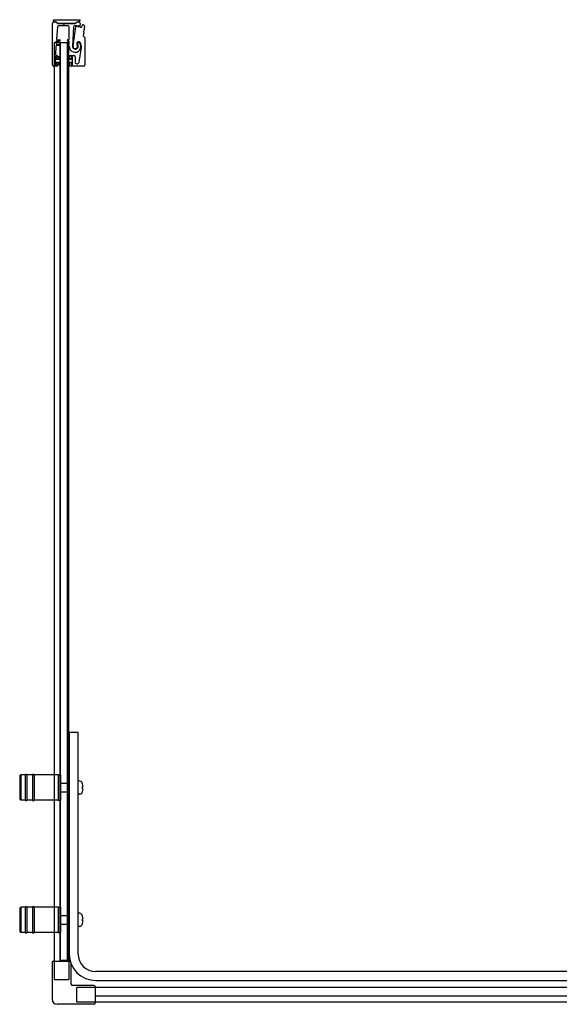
# Model space of a CAD drawing. Header units: millimetres. Extents: x 1458.03 to 1459.44, y 1266.82 to 1267.72.
# Tile 1 of 2: x 1458.03 to 1458.52, y 1266.82 to 1267.72. Entities that reach past the tile are written whole.
import ezdxf

# ---------------------------------------------------------------- set-up
doc = ezdxf.new("R2010")
doc.units = ezdxf.units.MM
doc.layers.add('SANINDUSA', color=3, linetype='CONTINUOUS')

msp = doc.modelspace()

# ---------------------------------------------------------------- linework, layer by layer
at = {"layer": 'SANINDUSA'}
for p, q in [((1458.06075, 1267.71509), (1458.08469, 1267.71509)), ((1458.06075, 1267.71409), (1458.06075, 1267.71509)), ((1458.06101, 1267.71301), (1458.06248, 1267.71301)), ((1458.06248, 1267.71309), (1458.06175, 1267.71309)), ((1458.08369, 1267.71309), (1458.0827, 1267.71309)), ((1458.0827, 1267.71302), (1458.0827, 1267.71302)), ((1458.0827, 1267.71302), (1458.0837, 1267.71302)), ((1458.08469, 1267.71509), (1458.08469, 1267.71409)), ((1458.05976, 1267.67401), (1458.05976, 1267.71176)), ((1458.06318, 1267.71272), (1458.06408, 1267.71181)), ((1458.06421, 1267.70858), (1458.06342, 1267.69749)), ((1458.06434, 1267.7118), (1458.06343, 1267.7127)), ((1458.06479, 1267.71152), (1458.069, 1267.71152)), ((1458.08038, 1267.71162), (1458.0648, 1267.71162)), ((1458.07389, 1267.70951), (1458.0652, 1267.70951)), ((1458.06918, 1267.71145), (1458.06966, 1267.71096)), ((1458.07036, 1267.71096), (1458.07084, 1267.71145)), ((1458.07102, 1267.71152), (1458.08037, 1267.71152)), ((1458.07489, 1267.69745), (1458.07489, 1267.70851)), ((1458.07886, 1267.70849), (1458.07794, 1267.6911)), ((1458.07846, 1267.69127), (1458.081, 1267.7085)), ((1458.08175, 1267.71269), (1458.08084, 1267.7118)), ((1458.08108, 1267.71181), (1458.082, 1267.71273)), ((1458.08492, 1267.71151), (1458.0845, 1267.70952)), ((1458.08658, 1267.70896), (1458.08696, 1267.71021)), ((1458.08782, 1267.70398), (1458.08809, 1267.70361)), ((1458.08824, 1267.70467), (1458.08788, 1267.7044)), ((1458.08896, 1267.70918), (1458.08836, 1267.70487)), ((1458.06326, 1267.69529), (1458.06312, 1267.69329)), ((1458.06631, 1267.69575), (1458.06376, 1267.69575)), ((1458.06392, 1267.69695), (1458.06631, 1267.69695)), ((1458.07371, 1267.69695), (1458.07439, 1267.69695)), ((1458.07439, 1267.69575), (1458.07371, 1267.69575)), ((1458.07489, 1267.69325), (1458.07489, 1267.69525)), ((1458.08815, 1267.70339), (1458.08775, 1267.70054)), ((1458.08789, 1267.70011), (1458.0888, 1267.69921)), ((1458.08909, 1267.6985), (1458.08909, 1267.67401)), ((1458.06123, 1267.69448), (1458.06123, 1266.86087)), ((1458.06123, 1267.69448), (1458.06223, 1267.69448)), ((1458.06543, 1267.69448), (1458.06223, 1267.69448)), ((1458.06297, 1267.69109), (1458.06243, 1267.68358)), ((1458.06631, 1267.69155), (1458.06346, 1267.69155)), ((1458.06362, 1267.69275), (1458.06631, 1267.69275)), ((1458.06543, 1267.69448), (1458.06643, 1267.69448)), ((1458.06673, 1267.69448), (1458.06643, 1267.69448)), ((1458.06673, 1267.69448), (1458.07329, 1267.69448)), ((1458.06673, 1266.86148), (1458.06673, 1267.69448)), ((1458.06701, 1266.86148), (1458.06701, 1267.69448)), ((1458.06701, 1267.69448), (1458.07301, 1267.69448)), ((1458.07301, 1267.69448), (1458.07301, 1266.86148)), ((1458.07363, 1267.69448), (1458.07329, 1267.69448)), ((1458.07329, 1266.86148), (1458.07329, 1267.69448)), ((1458.07363, 1267.69448), (1458.07412, 1267.69448)), ((1458.07371, 1267.69275), (1458.07439, 1267.69275)), ((1458.07439, 1267.69155), (1458.07371, 1267.69155)), ((1458.07448, 1267.69448), (1458.07412, 1267.69448)), ((1458.07448, 1267.69448), (1458.07478, 1267.69448)), ((1458.07478, 1266.86148), (1458.07478, 1267.69448)), ((1458.0839, 1267.67656), (1458.08603, 1267.69001)), ((1458.06206, 1267.68121), (1458.06206, 1267.67431)), ((1458.06321, 1267.68126), (1458.06221, 1267.68126)), ((1458.06221, 1267.68126), (1458.06221, 1267.67426)), ((1458.06306, 1267.68151), (1458.06236, 1267.68151)), ((1458.06321, 1267.67901), (1458.06321, 1267.68126)), ((1458.06521, 1267.67901), (1458.06321, 1267.67901)), ((1458.06336, 1267.67971), (1458.06336, 1267.68121)), ((1458.06343, 1267.68251), (1458.06376, 1267.68251)), ((1458.06446, 1267.67941), (1458.06366, 1267.67941)), ((1458.06476, 1267.68151), (1458.06476, 1267.67971)), ((1458.06701, 1267.68126), (1458.06521, 1267.68126)), ((1458.06521, 1267.68126), (1458.06521, 1267.67901)), ((1458.06701, 1267.67426), (1458.06701, 1267.68126)), ((1458.07301, 1267.68126), (1458.07301, 1267.67426)), ((1458.07481, 1267.68126), (1458.07301, 1267.68126)), ((1458.07481, 1267.67901), (1458.07481, 1267.68126)), ((1458.07681, 1267.67901), (1458.07481, 1267.67901)), ((1458.07526, 1267.67971), (1458.07526, 1267.68151)), ((1458.07636, 1267.67941), (1458.07556, 1267.67941)), ((1458.07626, 1267.68251), (1458.07926, 1267.68251)), ((1458.07666, 1267.68121), (1458.07666, 1267.67971)), ((1458.07781, 1267.68126), (1458.07681, 1267.68126)), ((1458.07681, 1267.68126), (1458.07681, 1267.67901)), ((1458.07766, 1267.68151), (1458.07696, 1267.68151)), ((1458.07781, 1267.67426), (1458.07781, 1267.68126)), ((1458.07796, 1267.67431), (1458.07796, 1267.68121)), ((1458.08026, 1267.68151), (1458.08026, 1267.67684)), ((1458.06376, 1267.67301), (1458.06076, 1267.67301)), ((1458.06221, 1267.67426), (1458.06321, 1267.67426)), ((1458.06236, 1267.67401), (1458.06306, 1267.67401)), ((1458.06321, 1267.67651), (1458.06521, 1267.67651)), ((1458.06321, 1267.67426), (1458.06321, 1267.67651)), ((1458.06336, 1267.67431), (1458.06336, 1267.67581)), ((1458.06366, 1267.67611), (1458.06446, 1267.67611)), ((1458.06476, 1267.67581), (1458.06476, 1267.67401)), ((1458.06521, 1267.67651), (1458.06521, 1267.67426)), ((1458.06521, 1267.67426), (1458.06701, 1267.67426)), ((1458.07301, 1267.67426), (1458.07481, 1267.67426)), ((1458.07481, 1267.67426), (1458.07481, 1267.67651)), ((1458.07481, 1267.67651), (1458.07681, 1267.67651)), ((1458.07526, 1267.67401), (1458.07526, 1267.67581)), ((1458.07556, 1267.67611), (1458.07636, 1267.67611)), ((1458.08809, 1267.67301), (1458.07626, 1267.67301)), ((1458.07666, 1267.67581), (1458.07666, 1267.67431)), ((1458.07681, 1267.67651), (1458.07681, 1267.67426)), ((1458.07681, 1267.67426), (1458.07781, 1267.67426)), ((1458.07696, 1267.67401), (1458.07766, 1267.67401)), ((1458.07501, 1267.06848), (1458.07501, 1266.86748)), ((1458.08301, 1267.06848), (1458.07501, 1267.06848)), ((1458.08301, 1266.86748), (1458.08301, 1267.06848)), ((1458.03001, 1267.02898), (1458.03101, 1267.02998)), ((1458.03001, 1267.02898), (1458.03001, 1267.00798)), ((1458.03101, 1267.02998), (1458.03101, 1267.00698)), ((1458.03501, 1267.02998), (1458.03101, 1267.02998)), ((1458.03501, 1267.02998), (1458.03501, 1267.00698)), ((1458.03651, 1267.02998), (1458.03651, 1267.00698)), ((1458.04151, 1267.02998), (1458.03651, 1267.02998)), ((1458.04151, 1267.02998), (1458.04151, 1267.00698)), ((1458.04301, 1267.02998), (1458.04301, 1267.00698)), ((1458.06501, 1267.02998), (1458.04301, 1267.02998)), ((1458.06501, 1267.02998), (1458.06501, 1267.00698)), ((1458.06501, 1267.02998), (1458.06501, 1267.00698)), ((1458.06501, 1267.02998), (1458.06701, 1267.02998)), ((1458.06701, 1267.02998), (1458.06701, 1267.00698)), ((1458.07301, 1267.02998), (1458.07301, 1267.00698)), ((1458.07301, 1267.02998), (1458.07501, 1267.02998)), ((1458.06731, 1267.02248), (1458.07301, 1267.02248)), ((1458.08464, 1267.02442), (1458.08301, 1267.02448)), ((1458.08699, 1267.02193), (1458.08695, 1267.0219)), ((1458.08751, 1267.01948), (1458.08695, 1267.01948)), ((1458.08695, 1267.01748), (1458.08751, 1267.01748)), ((1458.03001, 1267.00798), (1458.03101, 1267.00698)), ((1458.06731, 1267.01448), (1458.07301, 1267.01448)), ((1458.08464, 1267.01254), (1458.08301, 1267.01248)), ((1458.08695, 1267.01506), (1458.08699, 1267.01503)), ((1458.03501, 1267.00698), (1458.03101, 1267.00698)), ((1458.04151, 1267.00698), (1458.03651, 1267.00698)), ((1458.06501, 1267.00698), (1458.04301, 1267.00698)), ((1458.06501, 1267.00698), (1458.06701, 1267.00698)), ((1458.07301, 1267.00698), (1458.07501, 1267.00698)), ((1458.03001, 1266.90898), (1458.03101, 1266.90998)), ((1458.03001, 1266.90898), (1458.03001, 1266.88798)), ((1458.03101, 1266.90998), (1458.03101, 1266.88698)), ((1458.03501, 1266.90998), (1458.03101, 1266.90998)), ((1458.03501, 1266.90998), (1458.03501, 1266.88698)), ((1458.03651, 1266.90998), (1458.03651, 1266.88698)), ((1458.04151, 1266.90998), (1458.03651, 1266.90998)), ((1458.04151, 1266.90998), (1458.04151, 1266.88698)), ((1458.04301, 1266.90998), (1458.04301, 1266.88698)), ((1458.06501, 1266.90998), (1458.04301, 1266.90998)), ((1458.06501, 1266.90998), (1458.06501, 1266.88698)), ((1458.06501, 1266.90998), (1458.06501, 1266.88698)), ((1458.06501, 1266.90998), (1458.06701, 1266.90998)), ((1458.06701, 1266.90998), (1458.06701, 1266.88698)), ((1458.07301, 1266.90998), (1458.07301, 1266.88698)), ((1458.07301, 1266.90998), (1458.07501, 1266.90998)), ((1458.06731, 1266.90248), (1458.07301, 1266.90248)), ((1458.08464, 1266.90442), (1458.08301, 1266.90448)), ((1458.08699, 1266.90193), (1458.08695, 1266.9019)), ((1458.06731, 1266.89448), (1458.07301, 1266.89448)), ((1458.08464, 1266.89254), (1458.08301, 1266.89248)), ((1458.08751, 1266.89948), (1458.08695, 1266.89948)), ((1458.08695, 1266.89748), (1458.08751, 1266.89748)), ((1458.08695, 1266.89506), (1458.08699, 1266.89503)), ((1458.03001, 1266.88798), (1458.03101, 1266.88698)), ((1458.03501, 1266.88698), (1458.03101, 1266.88698)), ((1458.04151, 1266.88698), (1458.03651, 1266.88698)), ((1458.06501, 1266.88698), (1458.04301, 1266.88698)), ((1458.06501, 1266.88698), (1458.06701, 1266.88698)), ((1458.07301, 1266.88698), (1458.07501, 1266.88698)), ((1458.05943, 1266.85987), (1458.05943, 1266.82637)), ((1458.06043, 1266.86087), (1458.07558, 1266.86087)), ((1458.07329, 1266.86148), (1458.06673, 1266.86148)), ((1458.06674, 1266.86087), (1458.06674, 1266.86148)), ((1458.07301, 1266.86148), (1458.06701, 1266.86148)), ((1458.07363, 1266.86148), (1458.07329, 1266.86148)), ((1458.07363, 1266.86148), (1458.07412, 1266.86148)), ((1458.07448, 1266.86148), (1458.07412, 1266.86148)), ((1458.07448, 1266.86148), (1458.07478, 1266.86148)), ((1458.07478, 1266.86148), (1458.07478, 1266.86087)), ((1458.07658, 1266.85987), (1458.07658, 1266.84052)), ((1459.37689, 1266.85148), (1458.09901, 1266.85148)), ((1458.09743, 1266.83902), (1458.07808, 1266.83902)), ((1458.09843, 1266.83802), (1458.09843, 1266.82287)), ((1458.09901, 1266.84348), (1459.37689, 1266.84348)), ((1458.50689, 1266.83722), (1458.09843, 1266.83722)), ((1458.50689, 1266.82918), (1458.09843, 1266.82918)), ((1459.41689, 1266.83722), (1458.50689, 1266.83722)), ((1459.41689, 1266.82917), (1458.50689, 1266.82917)), ((1458.09743, 1266.82187), (1458.06393, 1266.82187)), ((1459.41689, 1266.82367), (1458.09843, 1266.82367))]:
    msp.add_line(p, q, dxfattribs=at)
at = {"layer": 'SANINDUSA', "ltscale": 10}
for p, q in [((1458.06123, 1266.86087), (1458.06123, 1266.84448)), ((1458.07478, 1266.86087), (1458.07478, 1266.84448)), ((1458.06123, 1266.84448), (1458.07478, 1266.84448)), ((1458.08204, 1266.82367), (1458.08204, 1266.83722)), ((1458.09843, 1266.83722), (1458.08204, 1266.83722)), ((1458.09843, 1266.82367), (1458.08204, 1266.82367))]:
    msp.add_line(p, q, dxfattribs=at)
at = {"layer": 'SANINDUSA'}
for centre, radius, start, end in [((1458.06101, 1267.71176), 0.00125, 90, 180), ((1458.06175, 1267.71409), 0.001, 180, 270), ((1458.06248, 1267.71174), 0.00135, 45.4448, 90), ((1458.06247, 1267.71201), 0.001, 44.9107, 89.4659), ((1458.0827, 1267.71174), 0.00135, 90, 135), ((1458.0827, 1267.71202), 0.001, 90, 135), ((1458.08369, 1267.71409), 0.001, 270, 0), ((1458.0837, 1267.71177), 0.00125, 347.95912, 90), ((1458.06479, 1267.71252), 0.001, 224.9107, 270), ((1458.0652, 1267.70851), 0.001, 90, 175.94302), ((1458.0648, 1267.71227), 0.00065, 225.4448, 270), ((1458.069, 1267.71127), 0.00025, 45, 90), ((1458.07001, 1267.71132), 0.0005, 225, 315), ((1458.07102, 1267.71127), 0.00025, 90, 135), ((1458.07389, 1267.70851), 0.001, 0, 90), ((1458.07985, 1267.70844), 0.001, 92.24985, 177), ((1458.08054, 1267.69096), 0.01849, 79.46815, 92.24985), ((1458.08037, 1267.71252), 0.001, 270, 315), ((1458.08038, 1267.71227), 0.00065, 270, 314.38239), ((1458.08149, 1267.70842), 0.0005, 86.87429, 171.62444), ((1458.08054, 1267.69096), 0.01799, 74.46815, 86.87429), ((1458.08401, 1267.70963), 0.0005, 259.46815, 347.95912), ((1458.08562, 1267.70926), 0.001, 254.46815, 342.95912), ((1458.08744, 1267.71006), 0.0005, 70.1363, 162.95912), ((1458.08054, 1267.69096), 0.02081, 67.95837, 70.1363), ((1458.08806, 1267.70416), 0.0003, 127, 217), ((1458.08806, 1267.70491), 0.0003, 307, 352), ((1458.08797, 1267.70932), 0.001, 352, 67.95837), ((1458.06376, 1267.69525), 0.0005, 90, 175.94302), ((1458.06392, 1267.69745), 0.0005, 175.94302, 270), ((1458.06631, 1267.69635), 0.0006, 270, 90), ((1458.07371, 1267.69635), 0.0006, 90, 270), ((1458.07439, 1267.69745), 0.0005, 270, 0), ((1458.07439, 1267.69525), 0.0005, 0, 90), ((1458.0836, 1267.69333), 0.00177, 34.46929, 217.81512), ((1458.08824, 1267.70047), 0.0005, 172, 225), ((1458.08785, 1267.70343), 0.0003, 352, 37), ((1458.08809, 1267.6985), 0.001, 0, 45), ((1458.06346, 1267.69105), 0.0005, 90, 175.94302), ((1458.06362, 1267.69325), 0.0005, 175.94302, 270), ((1458.06631, 1267.69215), 0.0006, 270, 90), ((1458.07371, 1267.69215), 0.0006, 90, 270), ((1458.07439, 1267.69325), 0.0005, 270, 0), ((1458.07439, 1267.69105), 0.0005, 358.37906, 90), ((1458.08027, 1267.69089), 0.00537, 178.37906, 34.62628), ((1458.08054, 1267.69096), 0.0026, 177, 36.02172), ((1458.08054, 1267.69096), 0.0021, 171.62444, 37.81512), ((1458.08366, 1267.69323), 0.00125, 34.62628, 216.02172), ((1458.08012, 1267.69095), 0.00598, 351.00614, 34.46929), ((1458.06236, 1267.68121), 0.0003, 90, 180), ((1458.06343, 1267.68351), 0.001, 175.94302, 270), ((1458.06306, 1267.68121), 0.0003, 0, 90), ((1458.06366, 1267.67971), 0.0003, 180, 270), ((1458.06376, 1267.68151), 0.001, 0, 90), ((1458.06446, 1267.67971), 0.0003, 270, 0), ((1458.07626, 1267.68151), 0.001, 90, 180), ((1458.07556, 1267.67971), 0.0003, 180, 270), ((1458.07636, 1267.67971), 0.0003, 270, 0), ((1458.07696, 1267.68121), 0.0003, 90, 180), ((1458.07766, 1267.68121), 0.0003, 0, 90), ((1458.07926, 1267.68151), 0.001, 0, 90), ((1458.06076, 1267.67401), 0.001, 180, 270), ((1458.06236, 1267.67431), 0.0003, 180, 270), ((1458.06306, 1267.67431), 0.0003, 270, 0), ((1458.06366, 1267.67581), 0.0003, 90, 180), ((1458.06376, 1267.67401), 0.001, 270, 0), ((1458.06446, 1267.67581), 0.0003, 0, 90), ((1458.07556, 1267.67581), 0.0003, 90, 180), ((1458.07626, 1267.67401), 0.001, 180, 270), ((1458.07636, 1267.67581), 0.0003, 0, 90), ((1458.07696, 1267.67431), 0.0003, 180, 270), ((1458.07766, 1267.67431), 0.0003, 270, 0), ((1458.08209, 1267.67684), 0.00183, 180, 351.00614), ((1458.08809, 1267.67401), 0.001, 270, 0), ((1458.03576, 1267.02973), 0.00075, 0, 180), ((1458.04226, 1267.02973), 0.00075, 0, 180), ((1458.06731, 1267.02218), 0.0003, 90, 180), ((1458.08457, 1267.02242), 0.002, 29.54044, 88), ((1458.07761, 1267.01848), 0.01, 20.1818, 29.54044), ((1458.07761, 1267.01848), 0.00995, 5.76818, 20.08396), ((1458.07761, 1267.01848), 0.00995, 339.91604, 354.23182), ((1458.03576, 1267.00723), 0.00075, 180, 0), ((1458.04226, 1267.00723), 0.00075, 180, 0), ((1458.06731, 1267.01478), 0.0003, 180, 270), ((1458.08457, 1267.01454), 0.002, 272, 330.45956), ((1458.07761, 1267.01848), 0.01, 330.45956, 339.8182), ((1458.03576, 1266.90973), 0.00075, 0, 180), ((1458.04226, 1266.90973), 0.00075, 0, 180), ((1458.06731, 1266.90218), 0.0003, 90, 180), ((1458.08457, 1266.90242), 0.002, 29.54044, 88), ((1458.07761, 1266.89848), 0.01, 20.1818, 29.54044), ((1458.07761, 1266.89848), 0.00995, 5.76818, 20.08396), ((1458.06731, 1266.89478), 0.0003, 180, 270), ((1458.08457, 1266.89454), 0.002, 272, 330.45956), ((1458.07761, 1266.89848), 0.01, 330.45956, 339.8182), ((1458.07761, 1266.89848), 0.00995, 339.91604, 354.23182), ((1458.03576, 1266.88723), 0.00075, 180, 0), ((1458.04226, 1266.88723), 0.00075, 180, 0), ((1458.09901, 1266.86748), 0.024, 180, 270), ((1458.09901, 1266.86748), 0.016, 180, 270), ((1458.06043, 1266.85987), 0.001, 90, 180), ((1458.07558, 1266.85987), 0.001, 0, 90), ((1458.07808, 1266.84052), 0.0015, 180, 270), ((1458.09743, 1266.83802), 0.001, 0, 90), ((1458.06393, 1266.82637), 0.0045, 180, 270), ((1458.09743, 1266.82287), 0.001, 270, 0)]:
    msp.add_arc(centre, radius, start, end, dxfattribs=at)
for centre in [(1458.07962, 1267.01848), (1458.07962, 1266.89848)]:
    msp.add_ellipse(centre, major_axis=(0, -0.00947), ratio=0.778226, start_param=1.465014, end_param=1.676579, dxfattribs=at)

doc.saveas('drawing.dxf')
